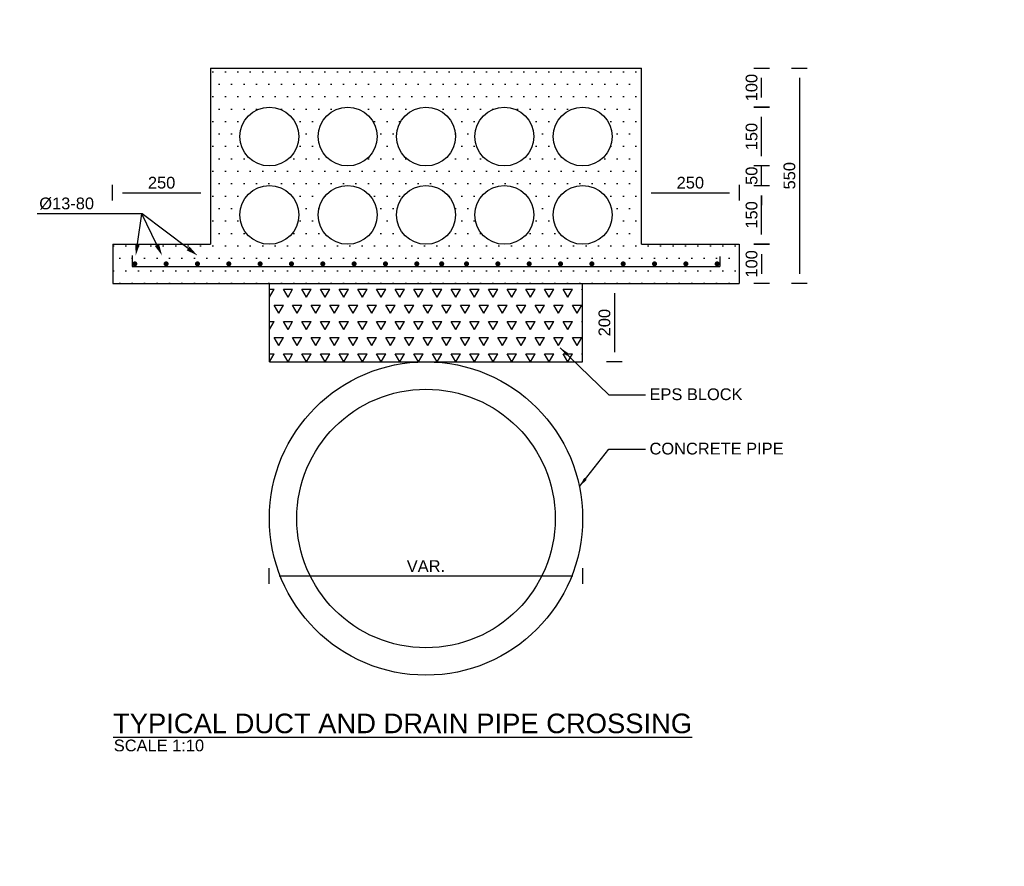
# Model space of a CAD drawing. Header units: metres. Extents: x -4024927 to 10167049, y -539908 to 13839353.
# Tile 49 of 211: x 1382224 to 1384738, y -166527 to -164366. Entities that reach past the tile are written whole.
import ezdxf

# ---------------------------------------------------------------- set-up
doc = ezdxf.new("R2010")
doc.units = ezdxf.units.M
doc.linetypes.add('CONTIUOUS', pattern=[0])
for name, color, linetype in [('C-ANNO-DIMS-NEWW', 2, 'Continuous'), ('C-ANNO-TEXT', 2, 'Continuous'), ('C-DETL', 4, 'Continuous'), ('C-DETL-DIMS', 2, 'Continuous'), ('C-UTIL-DUCT', 4, 'Continuous'), ('C-UTIL-PATT', 1, 'Continuous'), ('EL-AGLI-EQUP-PAPI-N-RefEdit0', 1, 'CONTIUOUS')]:
    doc.layers.add(name, color=color, linetype=linetype)
doc.styles.add('Arial', font='arial.ttf')
doc.styles.add('Foster01', font='arial.ttf')
doc.styles.add('REG', font='romans.shx')
doc.styles.get("Standard").update_dxf_attribs({"font": 'arial.ttf'})
doc.dimstyles.new('DS-10-25', dxfattribs={"dimscale": 10, "dimtxt": 2.5, "dimasz": 2.5, "dimexe": 0, "dimexo": 0, "dimgap": 1, "dimtad": 1, "dimdec": 0, "dimzin": 0, "dimtxsty": 'Standard', "dimblk1": 'DIMARROW', "dimblk2": 'DIMARROW', "dimsah": 1, "dimcen": -3, "dimse1": 1, "dimse2": 1, "dimclrd": 256, "dimclre": 256, "dimclrt": 256, "dimadec": 0, "dimazin": 0, "dimtfac": 1, "dimtdec": 0, "dimtix": 1, "dimtmove": 2, "dimatfit": 3, "dimfxl": 1, "dimtvp": 1.25, "dimarcsym": 0})

# ---------------------------------------------------------------- blocks, each defined once
blk = doc.blocks.new('DIMARROW')
blk.add_line((0, 0.8), (0, -0.8))
blk.add_lwpolyline([(0, 0, 0, 0.4, 0), (-1, 0, 0, 0, 0), (-0.97, 0, 0, 0, 0)], format="xyseb")
blk = doc.blocks.new('*D876')
at = {"layer": 'C-DETL-DIMS', "lineweight": -2, "transparency": 16777216}
blk.add_line((1382886.3, -165785.5), (1383636.1, -165785.5), dxfattribs=at)
at = {"layer": 'Defpoints', "color": 0, "transparency": 16777216}
for p in [(1382861.3, -165639.1), (1383661.1, -165624.4), (1383661.1, -165785.5)]:
    blk.add_point(p, dxfattribs=at)
at = {"layer": 'C-DETL-DIMS', "lineweight": -2, "transparency": 16777216, "xscale": 25, "yscale": 25, "zscale": 25, "rotation": 180}
blk.add_blockref('DIMARROW', (1382861.3, -165785.5), dxfattribs=at)
at = {"layer": 'C-DETL-DIMS', "lineweight": -2, "transparency": 16777216, "xscale": 25, "yscale": 25, "zscale": 25}
blk.add_blockref('DIMARROW', (1383661.1, -165785.5), dxfattribs=at)
at = {"layer": 'C-DETL-DIMS', "lineweight": -2, "transparency": 16777216, "insert": (1383261.2, -165760.5), "char_height": 30, "attachment_point": 5, "style": 'Arial'}
blk.add_mtext('VAR.', dxfattribs=at)
blk = doc.blocks.new('*D877')
at = {"layer": 'C-DETL-DIMS', "lineweight": -2, "transparency": 16777216}
blk.add_line((1384214.7, -164514.1), (1384214.7, -165014.1), dxfattribs=at)
at = {"layer": 'Defpoints', "color": 0, "transparency": 16777216}
for p in [(1383811.3, -164489.1), (1384061.3, -165039.1), (1384214.7, -165039.1)]:
    blk.add_point(p, dxfattribs=at)
at = {"layer": 'C-DETL-DIMS', "lineweight": -2, "transparency": 16777216, "xscale": 25, "yscale": 25, "zscale": 25}
for p, rotation in [((1384214.7, -164489.1), 90), ((1384214.7, -165039.1), 270)]:
    blk.add_blockref('DIMARROW', p, dxfattribs=dict(at, rotation=rotation))
at = {"layer": 'C-DETL-DIMS', "lineweight": -2, "transparency": 16777216, "insert": (1384189.4, -164764.1), "char_height": 30, "attachment_point": 5, "rotation": 90, "style": 'Arial'}
blk.add_mtext('550', dxfattribs=at)
blk = doc.blocks.new('*D878')
at = {"layer": 'C-DETL-DIMS', "lineweight": -2, "transparency": 16777216}
blk.add_line((1384118, -164964.1), (1384118, -165014.1), dxfattribs=at)
at = {"layer": 'Defpoints', "color": 0, "transparency": 16777216}
for p in [(1383646.1, -164939.1), (1383646.1, -165039.1), (1384118, -165039.1)]:
    blk.add_point(p, dxfattribs=at)
at = {"layer": 'C-DETL-DIMS', "lineweight": -2, "transparency": 16777216, "xscale": 25, "yscale": 25, "zscale": 25}
for p, rotation in [((1384118, -164939.1), 90), ((1384118, -165039.1), 270)]:
    blk.add_blockref('DIMARROW', p, dxfattribs=dict(at, rotation=rotation))
at = {"layer": 'C-DETL-DIMS', "lineweight": -2, "transparency": 16777216, "insert": (1384092.7, -164989.1), "char_height": 30, "attachment_point": 5, "rotation": 90, "style": 'Arial'}
blk.add_mtext('100', dxfattribs=at)
blk = doc.blocks.new('*D879')
at = {"layer": 'C-DETL-DIMS', "lineweight": -2, "transparency": 16777216}
blk.add_line((1384118, -164714.1), (1384118, -164614.1), dxfattribs=at)
at = {"layer": 'Defpoints', "color": 0, "transparency": 16777216}
for p in [(1383816.1, -164589.1), (1384118, -164589.1), (1383816.1, -164739.1)]:
    blk.add_point(p, dxfattribs=at)
at = {"layer": 'C-DETL-DIMS', "lineweight": -2, "transparency": 16777216, "xscale": 25, "yscale": 25, "zscale": 25}
for p, rotation in [((1384118, -164589.1), 90), ((1384118, -164739.1), 270)]:
    blk.add_blockref('DIMARROW', p, dxfattribs=dict(at, rotation=rotation))
at = {"layer": 'C-DETL-DIMS', "lineweight": -2, "transparency": 16777216, "insert": (1384092.7, -164664.1), "char_height": 30, "attachment_point": 5, "rotation": 90, "style": 'Arial'}
blk.add_mtext('150', dxfattribs=at)
blk = doc.blocks.new('*D880')
at = {"layer": 'C-DETL-DIMS', "lineweight": -2, "transparency": 16777216}
for p, q in [((1384118, -164714.1), (1384118, -164689.1)), ((1384118, -164789.1), (1384118, -164739.1)), ((1384118, -164814.1), (1384118, -164839.1))]:
    blk.add_line(p, q, dxfattribs=at)
at = {"layer": 'Defpoints', "color": 0, "transparency": 16777216}
for p in [(1383816.1, -164739.1), (1384118, -164739.1), (1383816.1, -164789.1)]:
    blk.add_point(p, dxfattribs=at)
at = {"layer": 'C-DETL-DIMS', "lineweight": -2, "transparency": 16777216, "xscale": 25, "yscale": 25, "zscale": 25}
for p, rotation in [((1384118, -164739.1), 270), ((1384118, -164789.1), 90)]:
    blk.add_blockref('DIMARROW', p, dxfattribs=dict(at, rotation=rotation))
at = {"layer": 'C-DETL-DIMS', "lineweight": -2, "transparency": 16777216, "insert": (1384092.7, -164764.1), "char_height": 30, "attachment_point": 5, "rotation": 90, "style": 'Arial'}
blk.add_mtext('50', dxfattribs=at)
blk = doc.blocks.new('*D881')
at = {"layer": 'C-DETL-DIMS', "lineweight": -2, "transparency": 16777216}
blk.add_line((1384118, -164914.1), (1384118, -164814.1), dxfattribs=at)
at = {"layer": 'Defpoints', "color": 0, "transparency": 16777216}
for p in [(1383816.1, -164789.1), (1384118, -164789.1), (1383816.1, -164939.1)]:
    blk.add_point(p, dxfattribs=at)
at = {"layer": 'C-DETL-DIMS', "lineweight": -2, "transparency": 16777216, "xscale": 25, "yscale": 25, "zscale": 25}
for p, rotation in [((1384118, -164789.1), 90), ((1384118, -164939.1), 270)]:
    blk.add_blockref('DIMARROW', p, dxfattribs=dict(at, rotation=rotation))
at = {"layer": 'C-DETL-DIMS', "lineweight": -2, "transparency": 16777216, "insert": (1384092.7, -164864.1), "char_height": 30, "attachment_point": 5, "rotation": 90, "style": 'Arial'}
blk.add_mtext('150', dxfattribs=at)
blk = doc.blocks.new('*D882')
at = {"layer": 'C-DETL-DIMS', "lineweight": -2, "transparency": 16777216}
blk.add_line((1384118, -164564.1), (1384118, -164514.1), dxfattribs=at)
at = {"layer": 'Defpoints', "color": 0, "transparency": 16777216}
for p in [(1383816.1, -164489.1), (1384118, -164489.1), (1383816.1, -164589.1)]:
    blk.add_point(p, dxfattribs=at)
at = {"layer": 'C-DETL-DIMS', "lineweight": -2, "transparency": 16777216, "xscale": 25, "yscale": 25, "zscale": 25}
for p, rotation in [((1384118, -164489.1), 90), ((1384118, -164589.1), 270)]:
    blk.add_blockref('DIMARROW', p, dxfattribs=dict(at, rotation=rotation))
at = {"layer": 'C-DETL-DIMS', "lineweight": -2, "transparency": 16777216, "insert": (1384092.7, -164539.1), "char_height": 30, "attachment_point": 5, "rotation": 90, "style": 'Arial'}
blk.add_mtext('100', dxfattribs=at)
blk = doc.blocks.new('*D953')
at = {"layer": 'C-DETL-DIMS', "lineweight": -2, "transparency": 16777216}
blk.add_line((1383836.3, -164807.4), (1384036.3, -164807.4), dxfattribs=at)
at = {"layer": 'Defpoints', "color": 0, "transparency": 16777216}
for p in [(1384061.3, -164807.4), (1383811.3, -164939.1), (1384061.3, -165039.1)]:
    blk.add_point(p, dxfattribs=at)
at = {"layer": 'C-DETL-DIMS', "lineweight": -2, "transparency": 16777216, "xscale": 25, "yscale": 25, "zscale": 25, "rotation": 180}
blk.add_blockref('DIMARROW', (1383811.3, -164807.4), dxfattribs=at)
at = {"layer": 'C-DETL-DIMS', "lineweight": -2, "transparency": 16777216, "xscale": 25, "yscale": 25, "zscale": 25}
blk.add_blockref('DIMARROW', (1384061.3, -164807.4), dxfattribs=at)
at = {"layer": 'C-DETL-DIMS', "lineweight": -2, "transparency": 16777216, "insert": (1383936.3, -164782), "char_height": 30, "attachment_point": 5, "style": 'Arial'}
blk.add_mtext('250', dxfattribs=at)
blk = doc.blocks.new('*D883')
at = {"layer": 'C-DETL-DIMS', "lineweight": -2, "transparency": 16777216}
blk.add_line((1382486.3, -164807.4), (1382686.3, -164807.4), dxfattribs=at)
at = {"layer": 'Defpoints', "color": 0, "transparency": 16777216}
for p in [(1382711.3, -164807.4), (1382461.3, -164939.1), (1382711.3, -164939.1)]:
    blk.add_point(p, dxfattribs=at)
at = {"layer": 'C-DETL-DIMS', "lineweight": -2, "transparency": 16777216, "xscale": 25, "yscale": 25, "zscale": 25, "rotation": 180}
blk.add_blockref('DIMARROW', (1382461.3, -164807.4), dxfattribs=at)
at = {"layer": 'C-DETL-DIMS', "lineweight": -2, "transparency": 16777216, "xscale": 25, "yscale": 25, "zscale": 25}
blk.add_blockref('DIMARROW', (1382711.3, -164807.4), dxfattribs=at)
at = {"layer": 'C-DETL-DIMS', "lineweight": -2, "transparency": 16777216, "insert": (1382586.3, -164782), "char_height": 30, "attachment_point": 5, "style": 'Arial'}
blk.add_mtext('250', dxfattribs=at)
blk = doc.blocks.new('*D954')
at = {"layer": 'C-DETL-DIMS', "lineweight": -2, "transparency": 16777216}
blk.add_line((1383742.5, -165064.1), (1383742.5, -165214.1), dxfattribs=at)
at = {"layer": 'Defpoints', "color": 0, "transparency": 16777216}
for p in [(1383661.3, -165039.1), (1383661.3, -165239.1), (1383742.5, -165239.1)]:
    blk.add_point(p, dxfattribs=at)
at = {"layer": 'C-DETL-DIMS', "lineweight": -2, "transparency": 16777216, "xscale": 25, "yscale": 25, "zscale": 25}
for p, rotation in [((1383742.5, -165039.1), 90), ((1383742.5, -165239.1), 270)]:
    blk.add_blockref('DIMARROW', p, dxfattribs=dict(at, rotation=rotation))
at = {"layer": 'C-DETL-DIMS', "lineweight": -2, "transparency": 16777216, "insert": (1383717.1, -165139.1), "char_height": 30, "attachment_point": 5, "rotation": 90, "style": 'Arial'}
blk.add_mtext('200', dxfattribs=at)

msp = doc.modelspace()

# ---------------------------------------------------------------- hatches: boundary and pattern name
at = {"layer": 'C-UTIL-PATT', "lineweight": -2}
h = msp.add_hatch(dxfattribs=at)
h.set_pattern_fill('DOTS', color=256, scale=20, style=0)
h.set_pattern_definition([(0, (1362651.467, -166276.506), (15.875, 31.75), [0, -31.75])])
h.paths.add_polyline_path([(1384061.35, -164939.05), (1383811.35, -164939.05), (1383811.35, -164489.05), (1382711.35, -164489.05), (1382711.35, -164939.05), (1382461.35, -164939.05), (1382461.35, -165039.05), (1384061.35, -165039.05)])
h.paths.add_polyline_path([(1382514.6, -164989.05, -1), (1382521.1, -164989.05, -1)], flags=16)
h.paths.add_polyline_path([(1382614.6, -164989.05, -1), (1382621.1, -164989.05, -1)], flags=16)
h.paths.add_polyline_path([(1382714.6, -164989.05, -1), (1382721.1, -164989.05, -1)], flags=16)
h.paths.add_polyline_path([(1382814.6, -164989.05, -1), (1382821.1, -164989.05, -1)], flags=16)
h.paths.add_polyline_path([(1382914.6, -164989.05, -1), (1382921.1, -164989.05, -1)], flags=16)
h.paths.add_polyline_path([(1383014.6, -164989.05, -1), (1383021.1, -164989.05, -1)], flags=16)
h.paths.add_polyline_path([(1383114.6, -164989.05, -1), (1383121.1, -164989.05, -1)], flags=16)
h.paths.add_polyline_path([(1383186.35, -164864.05, -1), (1383336.35, -164864.05, -1)], flags=16)
h.paths.add_polyline_path([(1383214.6, -164989.05, -1), (1383221.1, -164989.05, -1)], flags=16)
h.paths.add_polyline_path([(1383186.35, -164664.05, -1), (1383336.35, -164664.05, -1)], flags=16)
h.paths.add_polyline_path([(1383314.6, -164989.05, -1), (1383321.1, -164989.05, -1)], flags=16)
h.paths.add_polyline_path([(1383386.35, -164864.05, -1), (1383536.35, -164864.05, -1)], flags=16)
h.paths.add_polyline_path([(1383414.6, -164989.05, -1), (1383421.1, -164989.05, -1)], flags=16)
h.paths.add_polyline_path([(1383386.35, -164664.05, -1), (1383536.35, -164664.05, -1)], flags=16)
h.paths.add_polyline_path([(1383514.6, -164989.05, -1), (1383521.1, -164989.05, -1)], flags=16)
h.paths.add_polyline_path([(1383586.35, -164864.05, -1), (1383736.35, -164864.05, -1)], flags=16)
h.paths.add_polyline_path([(1383614.6, -164989.05, -1), (1383621.1, -164989.05, -1)], flags=16)
h.paths.add_polyline_path([(1383586.35, -164664.05, -1), (1383736.35, -164664.05, -1)], flags=16)
h.paths.add_polyline_path([(1383714.6, -164989.05, -1), (1383721.1, -164989.05, -1)], flags=16)
h.paths.add_polyline_path([(1383814.6, -164989.05, -1), (1383821.1, -164989.05, -1)], flags=16)
h.paths.add_polyline_path([(1383914.6, -164989.05, -1), (1383921.1, -164989.05, -1)], flags=0)
h.paths.add_polyline_path([(1383900.55, -165032.98), (1383900.55, -164945.12), (1383945.55, -164945.12), (1383945.55, -165032.98)], flags=24)
edge = h.paths.add_edge_path(flags=16)
edge.add_arc((1383061.35, -164664.05), 75, 0, 360)
edge = h.paths.add_edge_path(flags=16)
edge.add_arc((1382861.35, -164664.05), 75, 0, 360)
edge = h.paths.add_edge_path(flags=16)
edge.add_arc((1382861.35, -164864.05), 75, 0, 360)
edge = h.paths.add_edge_path(flags=16)
edge.add_arc((1383061.35, -164864.05), 75, 0, 360)
h = msp.add_hatch(dxfattribs=at)
h.set_pattern_fill('TRIANG', color=253, scale=5, style=0)
h.set_pattern_definition([(60, (1382861.347, -165239.05), (-23.8125, 41.2445), [23.8125, -23.8125]), (120, (1382861.347, -165239.05), (-47.625, 5e-06), [23.8125, -23.8125]), (0, (1382849.44, -165218.43), (23.8125, 41.2445), [23.8125, -23.8125])])
h.paths.add_polyline_path([(1382861.35, -165039.05), (1382861.35, -165239.05), (1383661.35, -165239.05), (1383661.35, -165039.05)])

# ---------------------------------------------------------------- linework, layer by layer
at = {"layer": 'C-DETL', "color": 5}
for points in [[(1382511.35, -164967.3), (1382511.35, -164995.55)], [(1384011.35, -164970.55), (1384011.35, -164995.55)], [(1382511.35, -164995.55), (1384011.35, -164995.55)]]:
    msp.add_lwpolyline(points, dxfattribs=at)
at = {"layer": 'C-DETL', "lineweight": -2, "const_width": 6.5}
for points in [[(1382514.6, -164989.05, 1), (1382521.1, -164989.05, 1)], [(1382594.6, -164989.05, 1), (1382601.1, -164989.05, 1)], [(1382674.6, -164989.05, 1), (1382681.1, -164989.05, 1)], [(1382754.6, -164989.05, 1), (1382761.1, -164989.05, 1)], [(1382834.6, -164989.05, 1), (1382841.1, -164989.05, 1)], [(1382914.6, -164989.05, 1), (1382921.1, -164989.05, 1)], [(1382994.6, -164989.05, 1), (1383001.1, -164989.05, 1)], [(1383074.6, -164989.05, 1), (1383081.1, -164989.05, 1)], [(1383154.6, -164989.05, 1), (1383161.1, -164989.05, 1)], [(1383234.6, -164989.05, 1), (1383241.1, -164989.05, 1)], [(1383298.1, -164989.05, 1), (1383304.6, -164989.05, 1)], [(1383361.6, -164989.05, 1), (1383368.1, -164989.05, 1)], [(1383441.6, -164989.05, 1), (1383448.1, -164989.05, 1)], [(1383521.6, -164989.05, 1), (1383528.1, -164989.05, 1)], [(1383601.6, -164989.05, 1), (1383608.1, -164989.05, 1)], [(1383681.6, -164989.05, 1), (1383688.1, -164989.05, 1)], [(1383761.6, -164989.05, 1), (1383768.1, -164989.05, 1)], [(1383841.6, -164989.05, 1), (1383848.1, -164989.05, 1)], [(1383921.6, -164989.05, 1), (1383928.1, -164989.05, 1)], [(1384001.6, -164989.05, 1), (1384008.1, -164989.05, 1)]]:
    msp.add_lwpolyline(points, format="xyb", close=True, dxfattribs=at)
at = {"layer": 'C-DETL-DIMS'}
for p, q in [((1382537.02, -164861.67), (1382268.45, -164861.67)), ((1382524.63, -164938.03), (1382535.82, -164861.67)), ((1382574.32, -164940.75), (1382535.82, -164861.67)), ((1382653.88, -164949.67), (1382537.02, -164861.67))]:
    msp.add_line(p, q, dxfattribs=at)
for points in [[(1382520.29, -164967.72, 0, 12, 0), (1382524.63, -164938.03, 0, 0, 0)], [(1382587.46, -164967.72, 0, 12, 0), (1382574.32, -164940.75, 0, 0, 0)], [(1382677.85, -164967.72, 0, 12, 0), (1382653.88, -164949.67, 0, 0, 0)]]:
    msp.add_lwpolyline(points, format="xyseb", dxfattribs=at)
at = {"layer": 'C-UTIL-DUCT'}
for p, q in [((1382711.35, -164489.05), (1382711.35, -164939.05)), ((1382711.35, -164489.05), (1383811.35, -164489.05)), ((1383811.35, -164939.05), (1383811.35, -164489.05))]:
    msp.add_line(p, q, dxfattribs=at)
at = {"layer": 'C-UTIL-DUCT', "lineweight": -2}
for points in [[(1382461.35, -164939.05), (1382711.35, -164939.05)], [(1382461.35, -164939.05), (1382461.35, -165039.05)], [(1383811.35, -164939.05), (1384061.35, -164939.05)], [(1384061.35, -164939.05), (1384061.35, -165039.05)], [(1382461.35, -165039.05), (1384061.35, -165039.05)], [(1382861.35, -165039.05), (1383661.35, -165039.05)], [(1382861.35, -165239.05), (1382861.35, -165039.05)], [(1383661.35, -165239.05), (1383661.35, -165039.05)], [(1382861.35, -165239.05), (1383661.35, -165239.05)]]:
    msp.add_lwpolyline(points, dxfattribs=at)
at = {"layer": 'C-UTIL-DUCT'}
for centre in [(1382861.35, -164664.05), (1383061.35, -164664.05), (1383261.35, -164664.05), (1383461.35, -164664.05), (1383661.35, -164664.05), (1382861.35, -164864.05), (1383061.35, -164864.05), (1383261.35, -164864.05), (1383461.35, -164864.05), (1383661.35, -164864.05)]:
    msp.add_circle(centre, 75, dxfattribs=at)
at = {"layer": 'C-UTIL-DUCT', "lineweight": -2}
for radius in [400, 330]:
    msp.add_circle((1383261.35, -165639.05), radius, dxfattribs=at)
at = {"layer": 'EL-AGLI-EQUP-PAPI-N-RefEdit0'}
msp.add_arc((3071061.1, 6743365.78), 7095987.63, 260.537675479, 260.537675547, dxfattribs=at)

# ---------------------------------------------------------------- texts
at = {"layer": 'C-ANNO-DIMS-NEWW', "style": 'Foster01'}
msp.add_text('%%UTYPICAL DUCT AND DRAIN PIPE CROSSING', height=50, rotation=0, dxfattribs=at).set_placement((1382462.28, -166187.09))
at = {"layer": 'C-ANNO-DIMS-NEWW', "insert": (1382464.22, -166203.39), "char_height": 30, "width": 519.3501, "attachment_point": 1, "rotation": 0, "style": 'Foster01'}
msp.add_mtext('SCALE 1:10', dxfattribs=at)
at = {"layer": 'C-ANNO-TEXT', "style": 'Foster01'}
msp.add_text('%%C13-80', height=30, rotation=360, dxfattribs=at).set_placement((1382273.95, -164849.73))
at = {"layer": 'C-UTIL-PATT', "lineweight": -2, "char_height": 30, "attachment_point": 4, "style": 'Foster01'}
for s, insert in [('{\\C2;EPS BLOCK}', (1383832.07, -165322.09)), ('{\\C2;CONCRETE PIPE}', (1383832.07, -165460.8))]:
    msp.add_mtext(s, dxfattribs=dict(at, insert=insert))

# ---------------------------------------------------------------- dimensions: what is measured, and where the dimension line sits
at = {"layer": 'C-DETL-DIMS', "lineweight": -2}
for base, p1, p2, picture, middle in [((1384214.74, -165039.05), (1383811.35, -164489.05), (1384061.35, -165039.05), '*D877', (1384189.42, -164764.05)), ((1384118.05, -164489.05), (1383816.06, -164589.05), (1383816.06, -164489.05), '*D882', (1384092.73, -164539.05)), ((1384118.05, -164589.05), (1383816.06, -164739.05), (1383816.06, -164589.05), '*D879', (1384092.73, -164664.05)), ((1384118.05, -164739.05), (1383816.06, -164789.05), (1383816.06, -164739.05), '*D880', (1384092.73, -164764.05)), ((1384118.05, -164789.05), (1383816.06, -164939.05), (1383816.06, -164789.05), '*D881', (1384092.73, -164864.05)), ((1384118.05, -165039.05), (1383646.06, -164939.05), (1383646.06, -165039.05), '*D878', (1384092.73, -164989.05)), ((1383742.46, -165239.05), (1383661.35, -165039.05), (1383661.35, -165239.05), '*D954', (1383717.14, -165139.05))]:
    dim = msp.add_linear_dim(base=base, p1=p1, p2=p2, angle=90, dimstyle='DS-10-25', override={"dimtxt": 3, "dimtxsty": 'Arial'}, dxfattribs=at)
    dim.commit()
    dim.dimension.update_dxf_attribs({"geometry": picture, "text_midpoint": middle})
for base, p1, p2, picture, middle in [((1382711.35, -164807.36), (1382461.35, -164939.05), (1382711.35, -164939.05), '*D883', (1382586.35, -164782.04)), ((1384061.35, -164807.36), (1383811.35, -164939.05), (1384061.35, -165039.05), '*D953', (1383936.35, -164782.04))]:
    dim = msp.add_linear_dim(base=base, p1=p1, p2=p2, dimstyle='DS-10-25', override={"dimtxt": 3, "dimtxsty": 'Arial'}, dxfattribs=at)
    dim.commit()
    dim.dimension.update_dxf_attribs({"geometry": picture, "text_midpoint": middle})
dim = msp.add_linear_dim(base=(1383661.08, -165785.52), p1=(1382861.35, -165639.05), p2=(1383661.08, -165624.44), text='VAR.', dimstyle='DS-10-25', override={"dimtxt": 3, "dimtxsty": 'Arial'}, dxfattribs=at)
dim.commit()
dim.dimension.update_dxf_attribs({"geometry": '*D876', "text_midpoint": (1383261.21, -165760.52)})

# ---------------------------------------------------------------- leaders
at = {"layer": 'C-UTIL-PATT', "lineweight": -2, "annotation_type": 0, "has_hookline": 1, "hookline_direction": 0}
for points, text_width in [([(1383604.18, -165202.97), (1383728.3, -165323.43), (1383822.07, -165323.59)], 234.19), ([(1383652.95, -165557.54), (1383728.3, -165462.15), (1383822.07, -165462.3)], 337.98)]:
    msp.add_leader(points, dimstyle='DS-10-25', override={"dimtxt": 3, "dimasz": 2.5, "dimexe": 0, "dimexo": 0, "dimgap": 1, "dimtad": 0, "dimtih": 0, "dimtoh": 0, "dimdec": 3, "dimlfac": 0.001, "dimdsep": 44, "dimtxsty": 'REG', "dimcen": -3, "dimse1": 1, "dimse2": 1, "dimclrd": 256, "dimclre": 256, "dimclrt": 256, "dimadec": 3, "dimtdec": 3, "dimtix": 1, "dimtofl": 1, "dimtmove": 2, "dimtvp": 1.25, "dimtolj": 0, "dimtzin": 8}, dxfattribs=dict(at, text_width=text_width))

doc.saveas('drawing.dxf')
